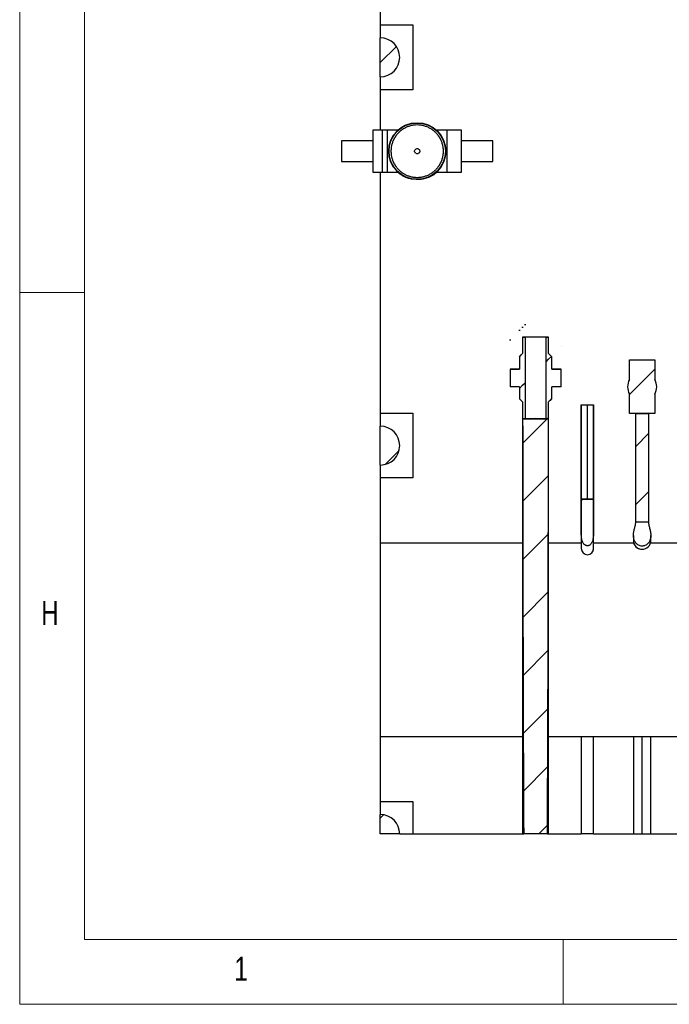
# Model space of a CAD drawing. Header units: millimetres. Extents: x 5 to 589, y 5 to 415.
# Tile 1 of 31: x 5 to 55, y 5 to 81. Entities that reach past the tile are written whole.
import ezdxf

# ---------------------------------------------------------------- set-up
doc = ezdxf.new("R2010")
doc.units = ezdxf.units.MM
doc.layers.add('NOTES', color=6, linetype='Continuous')
doc.layers.add('TRAIT-FINS', color=9, linetype='Continuous')
doc.layers.add('TRAIT-FORT', color=4, linetype='Continuous', lineweight=25)
doc.styles.add('SLDTEXTSTYLE0', font='TXT', dxfattribs={"width": 0.75})

msp = doc.modelspace()

# ---------------------------------------------------------------- hatches: boundary and pattern name
at = {"layer": 'TRAIT-FINS'}
h = msp.add_hatch(dxfattribs=at)
h.set_pattern_fill('ANSI31', color=9, style=0)
edge = h.paths.add_edge_path(flags=0)
edge.add_arc((32.861, 78.165), 1.5, 270, 450)
edge.add_line((32.861, 79.665), (32.861, 76.665))
h = msp.add_hatch(dxfattribs=at)
h.set_pattern_fill('ANSI31', color=9, style=0)
edge = h.paths.add_edge_path(flags=0)
edge.add_ellipse((44.856, 57.601), major_axis=(0, 197.51), ratio=0.0099995, start_angle=91.0268, end_angle=91.41853)
edge.add_line((42.882, 52.711), (43.607, 52.711))
edge.add_ellipse((44.856, 57.601), major_axis=(0, -125.006), ratio=0.0099995, start_angle=272.24162, end_angle=272.666)
edge.add_spline(control_points=[(43.608, 51.786), (43.654, 51.74), (43.7, 51.694), (43.747, 51.647), (43.783, 51.611), (43.819, 51.575), (43.855, 51.539), (43.856, 51.538), (43.857, 51.537), (43.858, 51.536)], knot_values=[0.022101, 0.022101, 0.022101, 0.022101, 0.026034, 0.026034, 0.026034, 0.029097, 0.029097, 0.029097, 0.02918, 0.02918, 0.02918, 0.02918], weights=[1, 1, 1, 1, 1, 1, 1, 1, 1, 1], degree=3, periodic=0)
edge.add_ellipse((44.856, 57.601), major_axis=(0, 100.005), ratio=0.0099995, start_angle=93.47667, end_angle=94.2232)
edge.add_line((43.859, 50.236), (44.044, 50.236))
edge.add_ellipse((44.856, 57.601), major_axis=(0, -81.504), ratio=0.01, start_angle=270.74818, end_angle=275.18423, ccw=False)
edge.add_line((44.041, 56.537), (43.856, 56.537))
edge.add_ellipse((44.856, 57.601), major_axis=(0, -100.005), ratio=0.0099995, start_angle=270.60976, end_angle=271.32606)
edge.add_spline(control_points=[(43.856, 55.286), (43.82, 55.25), (43.783, 55.213), (43.746, 55.176), (43.7, 55.13), (43.653, 55.083), (43.606, 55.036)], knot_values=[0.022897, 0.022897, 0.022897, 0.022897, 0.026009, 0.026009, 0.026009, 0.029969, 0.029969, 0.029969, 0.029969], weights=[1, 1, 1, 1, 1, 1, 1], degree=3, periodic=0)
edge.add_ellipse((44.856, 57.601), major_axis=(0, -125.006), ratio=0.0099995, start_angle=271.17543, end_angle=271.62247)
edge.add_line((43.607, 54.061), (42.881, 54.061))
h = msp.add_hatch(dxfattribs=at)
h.set_pattern_fill('ANSI31', color=9, style=0)
edge = h.paths.add_edge_path(flags=0)
edge.add_line((45.853, 50.236), (43.859, 50.236))
edge.add_ellipse((44.856, 57.601), major_axis=(0, 100.005), ratio=0.0099995, start_angle=94.2232, end_angle=113.22466)
edge.add_line((43.937, 18.165), (45.775, 18.165))
edge.add_ellipse((44.856, 57.601), major_axis=(0, 100.005), ratio=0.0099995, start_angle=246.77534, end_angle=265.7768)
h = msp.add_hatch(dxfattribs=at)
h.set_pattern_fill('ANSI31', color=9, style=0)
edge = h.paths.add_edge_path(flags=0)
edge.add_ellipse((44.856, 57.601), major_axis=(0, 197.51), ratio=0.0099995, start_angle=268.58147, end_angle=268.9732)
edge.add_line((46.831, 54.061), (46.106, 54.061))
edge.add_ellipse((44.856, 57.601), major_axis=(0, -125.006), ratio=0.0099995, start_angle=88.37753, end_angle=88.82457)
edge.add_spline(control_points=[(46.106, 55.036), (46.059, 55.083), (46.013, 55.13), (45.966, 55.176), (45.929, 55.213), (45.893, 55.25), (45.856, 55.286)], knot_values=[0.02205, 0.02205, 0.02205, 0.02205, 0.026009, 0.026009, 0.026009, 0.029121, 0.029121, 0.029121, 0.029121], weights=[1, 1, 1, 1, 1, 1, 1], degree=3, periodic=0)
edge.add_ellipse((44.856, 57.601), major_axis=(0, -100.005), ratio=0.0099995, start_angle=88.67394, end_angle=89.39024)
edge.add_line((45.856, 56.537), (45.671, 56.537))
edge.add_ellipse((44.856, 57.601), major_axis=(0, -81.504), ratio=0.01, start_angle=84.81577, end_angle=89.25182, ccw=False)
edge.add_line((45.668, 50.236), (45.853, 50.236))
edge.add_ellipse((44.856, 57.601), major_axis=(0, 100.005), ratio=0.0099995, start_angle=265.7768, end_angle=266.52333)
edge.add_spline(control_points=[(45.854, 51.536), (45.891, 51.573), (45.929, 51.61), (45.966, 51.647), (46.012, 51.694), (46.058, 51.74), (46.105, 51.786)], knot_values=[0.022889, 0.022889, 0.022889, 0.022889, 0.026035, 0.026035, 0.026035, 0.029967, 0.029967, 0.029967, 0.029967], weights=[1, 1, 1, 1, 1, 1, 1], degree=3, periodic=0)
edge.add_ellipse((44.856, 57.601), major_axis=(0, -125.006), ratio=0.0099995, start_angle=87.334, end_angle=87.75838)
edge.add_line((46.105, 52.711), (46.831, 52.711))
h = msp.add_hatch(dxfattribs=at)
h.set_pattern_fill('ANSI31', color=9, style=0)
edge = h.paths.add_edge_path(flags=0)
edge.add_arc((53.088, 52.71), 1.125, 149.88182, 210.11818)
edge.add_line((52.115, 52.145), (52.115, 50.635))
edge.add_line((52.115, 50.635), (54.062, 50.635))
edge.add_line((54.062, 50.635), (54.062, 52.145))
edge.add_arc((53.088, 52.71), 1.125, 329.88182, 390.11818)
edge.add_line((54.062, 53.274), (54.062, 54.785))
edge.add_line((54.062, 54.785), (52.115, 54.785))
edge.add_line((52.115, 54.785), (52.115, 53.274))
h = msp.add_hatch(dxfattribs=at)
h.set_pattern_fill('ANSI31', color=9, style=0)
h.paths.add_polyline_path([(53.582, 42.28), (53.582, 50.635), (52.595, 50.635), (52.595, 42.28)], flags=0)
h = msp.add_hatch(dxfattribs=at)
h.set_pattern_fill('ANSI31', color=9, style=0)
edge = h.paths.add_edge_path(flags=0)
edge.add_arc((32.861, 48.165), 1.5, 270, 450)
edge.add_line((32.861, 49.665), (32.861, 46.665))
h = msp.add_hatch(dxfattribs=at)
h.set_pattern_fill('ANSI31', color=9, style=0)
edge = h.paths.add_edge_path(flags=0)
edge.add_line((49.337, 44.02), (48.386, 44.02))
edge.add_line((48.386, 44.02), (48.386, 41.64))
edge.add_spline(control_points=[(48.386, 41.64), (48.386, 41.381), (48.38, 41.116), (48.445, 40.866), (48.466, 40.784), (48.497, 40.703), (48.542, 40.631), (48.571, 40.586), (48.606, 40.543), (48.648, 40.509), (48.678, 40.484), (48.711, 40.464), (48.747, 40.45), (48.783, 40.436), (48.823, 40.428), (48.861, 40.428), (48.889, 40.428), (48.918, 40.432), (48.945, 40.44), (48.981, 40.45), (49.016, 40.467), (49.047, 40.488), (49.089, 40.517), (49.126, 40.555), (49.156, 40.596), (49.186, 40.637), (49.211, 40.682), (49.231, 40.729), (49.282, 40.848), (49.306, 40.979), (49.319, 41.108), (49.332, 41.237), (49.335, 41.366), (49.336, 41.495), (49.337, 41.543), (49.337, 41.591), (49.337, 41.64)], knot_values=[0.086055, 0.086055, 0.086055, 0.086055, 0.10167, 0.10167, 0.10167, 0.106723, 0.106723, 0.106723, 0.109936, 0.109936, 0.109936, 0.112224, 0.112224, 0.112224, 0.114531, 0.114531, 0.114531, 0.116217, 0.116217, 0.116217, 0.118492, 0.118492, 0.118492, 0.121586, 0.121586, 0.121586, 0.124643, 0.124643, 0.124643, 0.132548, 0.132548, 0.132548, 0.140344, 0.140344, 0.140344, 0.143254, 0.143254, 0.143254, 0.143254], weights=[1, 1, 1, 1, 1, 1, 1, 1, 1, 1, 1, 1, 1, 1, 1, 1, 1, 1, 1, 1, 1, 1, 1, 1, 1, 1, 1, 1, 1, 1, 1, 1, 1, 1, 1, 1, 1], degree=3, periodic=0)
edge.add_line((49.337, 41.64), (49.337, 44.02))
h = msp.add_hatch(dxfattribs=at)
h.set_pattern_fill('ANSI31', color=9, style=0)
edge = h.paths.add_edge_path(flags=0)
edge.add_line((53.582, 42.28), (52.595, 42.28))
edge.add_spline(control_points=[(52.595, 42.28), (52.595, 42.165), (52.574, 42.05), (52.548, 41.938), (52.493, 41.711), (52.421, 41.484), (52.416, 41.251), (52.414, 41.136), (52.427, 41.019), (52.461, 40.91), (52.484, 40.835), (52.518, 40.763), (52.561, 40.698), (52.601, 40.639), (52.649, 40.586), (52.704, 40.541), (52.757, 40.499), (52.818, 40.464), (52.882, 40.441), (52.946, 40.417), (53.015, 40.404), (53.084, 40.404), (53.152, 40.403), (53.222, 40.415), (53.286, 40.437), (53.361, 40.464), (53.432, 40.506), (53.492, 40.558), (53.552, 40.609), (53.603, 40.673), (53.642, 40.741), (53.689, 40.822), (53.722, 40.913), (53.74, 41.005), (53.764, 41.122), (53.766, 41.245), (53.754, 41.364), (53.735, 41.547), (53.683, 41.724), (53.638, 41.902), (53.607, 42.025), (53.582, 42.152), (53.582, 42.28)], knot_values=[0.141009, 0.141009, 0.141009, 0.141009, 0.148527, 0.148527, 0.148527, 0.163627, 0.163627, 0.163627, 0.171039, 0.171039, 0.171039, 0.176055, 0.176055, 0.176055, 0.180595, 0.180595, 0.180595, 0.184983, 0.184983, 0.184983, 0.189381, 0.189381, 0.189381, 0.193489, 0.193489, 0.193489, 0.198272, 0.198272, 0.198272, 0.203022, 0.203022, 0.203022, 0.208661, 0.208661, 0.208661, 0.215875, 0.215875, 0.215875, 0.226867, 0.226867, 0.226867, 0.234713, 0.234713, 0.234713, 0.234713], weights=[1, 1, 1, 1, 1, 1, 1, 1, 1, 1, 1, 1, 1, 1, 1, 1, 1, 1, 1, 1, 1, 1, 1, 1, 1, 1, 1, 1, 1, 1, 1, 1, 1, 1, 1, 1, 1, 1, 1, 1, 1, 1, 1], degree=3, periodic=0)
h = msp.add_hatch(dxfattribs=at)
h.set_pattern_fill('ANSI31', color=9, style=0)
edge = h.paths.add_edge_path(flags=0)
edge.add_arc((32.861, 18.165), 1.5, 0, 90)
edge.add_line((32.861, 19.665), (32.861, 18.165))
edge.add_line((32.861, 18.165), (34.361, 18.165))

# ---------------------------------------------------------------- linework, layer by layer
at = {"color": 7, "linetype": 'Continuous', "lineweight": 18}
for p, q in [((5, 415), (5, 5)), ((10, 410), (10, 10)), ((10, 60), (5, 60)), ((10, 10), (584, 10)), ((47, 5), (47, 10)), ((5, 5), (589, 5))]:
    msp.add_line(p, q, dxfattribs=at)
at = {"layer": 'TRAIT-FORT', "color": 4, "linetype": 'Continuous', "lineweight": 25}
for p, q in [((32.861, 105.665), (32.861, 80.665)), ((32.861, 80.665), (32.861, 79.665)), ((32.861, 80.665), (35.361, 80.665)), ((35.361, 80.665), (35.361, 75.665)), ((32.861, 76.665), (32.861, 79.665)), ((32.861, 76.665), (32.861, 75.665)), ((35.361, 75.665), (32.861, 75.665)), ((32.861, 75.665), (32.861, 72.54)), ((33.386, 72.54), (32.286, 72.54)), ((32.286, 72.54), (32.286, 70.915)), ((34.228, 72.54), (33.036, 72.54)), ((33.036, 70.915), (33.036, 72.54)), ((33.386, 72.54), (33.386, 70.915)), ((38.036, 72.54), (37.194, 72.54)), ((39.136, 72.54), (38.036, 72.54)), ((38.036, 70.915), (38.036, 72.54)), ((39.136, 70.915), (39.136, 72.54)), ((32.286, 71.715), (29.861, 71.715)), ((29.861, 71.715), (29.861, 70.915)), ((41.561, 71.715), (39.136, 71.715)), ((41.561, 70.915), (41.561, 71.715)), ((29.861, 70.915), (29.861, 70.115)), ((32.286, 70.915), (32.286, 69.29)), ((33.036, 69.29), (33.036, 70.915)), ((33.386, 70.915), (33.386, 69.29)), ((38.036, 69.29), (38.036, 70.915)), ((39.136, 69.29), (39.136, 70.915)), ((41.561, 70.115), (41.561, 70.915)), ((29.861, 70.115), (32.286, 70.115)), ((39.136, 70.115), (41.561, 70.115)), ((32.286, 69.29), (33.386, 69.29)), ((32.861, 69.29), (32.861, 50.665)), ((33.036, 69.29), (34.228, 69.29)), ((37.194, 69.29), (38.036, 69.29)), ((38.036, 69.29), (39.136, 69.29)), ((43.856, 56.537), (43.856, 55.287)), ((43.856, 56.537), (44.041, 56.537)), ((45.671, 56.537), (45.856, 56.537)), ((45.856, 55.287), (45.856, 56.537)), ((43.856, 55.287), (43.606, 55.037)), ((43.606, 55.037), (43.606, 54.062)), ((43.606, 55.037), (43.606, 55.036)), ((43.856, 55.287), (43.856, 55.286)), ((46.106, 55.037), (45.856, 55.287)), ((45.856, 55.286), (45.856, 55.287)), ((46.106, 54.062), (46.106, 55.037)), ((46.106, 55.036), (46.106, 55.037)), ((52.115, 54.785), (54.062, 54.785)), ((52.115, 53.274), (52.115, 54.785)), ((54.062, 54.785), (54.062, 53.274)), ((42.881, 54.062), (42.881, 52.712)), ((42.881, 54.061), (43.607, 54.061)), ((43.606, 54.062), (43.607, 54.061)), ((46.106, 54.061), (46.106, 54.062)), ((46.106, 54.061), (46.831, 54.061)), ((46.831, 52.712), (46.831, 54.062)), ((42.882, 52.711), (42.881, 52.712)), ((43.607, 52.711), (42.882, 52.711)), ((43.606, 52.711), (43.606, 51.787)), ((46.831, 52.711), (46.105, 52.711)), ((46.106, 51.787), (46.106, 52.711)), ((46.831, 52.712), (46.831, 52.711)), ((43.606, 51.787), (43.856, 51.537)), ((43.608, 51.786), (43.606, 51.787)), ((45.856, 51.537), (46.106, 51.787)), ((46.106, 51.787), (46.105, 51.786)), ((52.115, 50.635), (52.115, 52.145)), ((54.062, 52.145), (54.062, 50.635)), ((43.856, 51.537), (43.856, 50.237)), ((43.858, 51.536), (43.856, 51.537)), ((45.856, 51.537), (45.854, 51.536)), ((45.856, 50.237), (45.856, 51.537)), ((48.386, 51.313), (48.384, 51.313)), ((48.384, 51.313), (48.384, 44.02)), ((48.384, 51.313), (48.386, 51.313)), ((48.386, 44.02), (48.386, 51.313)), ((48.386, 51.313), (49.337, 51.313)), ((48.861, 44.02), (48.861, 51.313)), ((49.339, 51.313), (49.337, 51.313)), ((49.337, 51.313), (49.337, 44.02)), ((49.339, 44.02), (49.339, 51.313)), ((32.861, 50.665), (32.861, 49.665)), ((32.861, 50.665), (35.361, 50.665)), ((35.361, 50.665), (35.361, 45.665)), ((43.859, 50.236), (43.856, 50.237)), ((43.856, 50.237), (43.856, 18.165)), ((44.044, 50.236), (43.859, 50.236)), ((43.859, 50.236), (45.853, 50.236)), ((45.853, 50.236), (45.668, 50.236)), ((45.856, 50.237), (45.853, 50.236)), ((45.856, 18.165), (45.856, 50.237)), ((54.062, 50.635), (52.115, 50.635)), ((52.595, 42.28), (52.595, 50.635)), ((52.595, 50.635), (53.582, 50.635)), ((53.582, 50.635), (53.582, 42.28)), ((32.861, 46.665), (32.861, 49.665)), ((32.861, 46.665), (32.861, 45.665)), ((35.361, 45.665), (32.861, 45.665)), ((32.861, 45.665), (32.861, 40.665)), ((48.384, 44.02), (48.384, 41.64)), ((48.384, 44.02), (48.386, 44.02)), ((49.337, 44.02), (48.386, 44.02)), ((48.386, 41.64), (48.386, 44.02)), ((48.386, 44.02), (49.337, 44.02)), ((49.337, 44.02), (49.339, 44.02)), ((49.339, 44.02), (49.337, 44.02)), ((49.337, 44.02), (49.337, 41.64)), ((49.339, 41.64), (49.339, 44.02)), ((52.595, 42.28), (53.582, 42.28)), ((48.384, 41.64), (48.384, 40.21)), ((48.386, 41.64), (48.384, 41.64)), ((49.339, 41.64), (49.337, 41.64)), ((49.339, 40.21), (49.339, 41.64)), ((32.861, 40.665), (32.861, 25.665)), ((32.861, 40.665), (43.856, 40.665)), ((45.856, 40.665), (48.384, 40.665)), ((49.339, 40.665), (52.436, 40.665)), ((52.415, 40.862), (52.414, 40.829)), ((52.416, 40.83), (52.414, 40.829)), ((53.74, 40.665), (57.437, 40.665)), ((53.088, 40.157), (53.088, 40.157)), ((53.274, 40.183), (53.275, 40.183)), ((32.861, 25.665), (32.861, 20.665)), ((43.856, 25.665), (32.861, 25.665)), ((152.861, 25.665), (45.856, 25.665)), ((48.384, 25.665), (48.384, 18.165)), ((49.339, 18.165), (49.339, 25.665)), ((52.414, 25.665), (52.414, 18.165)), ((53.087, 18.165), (53.087, 25.665)), ((53.759, 18.165), (53.759, 25.665)), ((32.861, 20.665), (35.361, 20.665)), ((32.861, 20.665), (32.861, 19.665)), ((35.361, 20.665), (35.361, 18.165)), ((32.861, 18.165), (32.861, 19.665)), ((34.361, 18.165), (32.861, 18.165)), ((34.361, 18.165), (35.361, 18.165)), ((35.361, 18.165), (43.856, 18.165)), ((43.856, 18.165), (43.937, 18.165)), ((45.775, 18.165), (43.937, 18.165)), ((45.775, 18.165), (45.856, 18.165)), ((45.856, 18.165), (48.384, 18.165)), ((49.339, 18.165), (48.384, 18.165)), ((49.339, 18.165), (52.414, 18.165)), ((52.414, 18.165), (53.087, 18.165)), ((53.087, 18.165), (53.759, 18.165)), ((53.759, 18.165), (57.416, 18.165))]:
    msp.add_line(p, q, dxfattribs=at)
at = {"layer": 'TRAIT-FORT', "color": 4, "linetype": 'Continuous', "lineweight": 25, "flags": 128}
for points in [[(43.606, 55.036), (43.746, 55.176), (43.856, 55.286)], [(45.856, 55.286), (45.966, 55.176), (46.106, 55.036)], [(52.414, 40.829), (52.425, 40.712), (52.435, 40.665)]]:
    msp.add_lwpolyline(points, dxfattribs=at)
at = {"layer": 'TRAIT-FORT', "color": 4, "linetype": 'Continuous', "lineweight": 25}
for radius in [2.2, 2.175]:
    msp.add_circle((35.711, 70.915), radius, dxfattribs=at)
for centre, radius, start, end in [((32.861, 78.165), 1.5, 270, 90), ((44.856, 17.881), 38.669, 88.51821, 91.48179), ((44.856, 25.184), 31.363, 88.51106, 91.48894), ((43.507, 41.893), 12.185, 89.53218, 92.94117), ((46.206, 41.893), 12.185, 87.05883, 90.46782), ((53.088, 52.71), 1.125, 149.88182, 210.11818), ((53.088, 52.71), 1.125, 329.88182, 30.11818), ((43.859, 50.241), 0.0047, 237.40765, 272.24491), ((44.87, 16.92), 33.328, 88.62753, 91.42433), ((45.854, 50.241), 0.0047, 267.75509, 302.59235), ((32.861, 48.165), 1.5, 270, 90), ((53.087, 40.829), 0.673, 177.24067, 194.12133), ((53.088, 40.83), 0.673, 179.65927, 286.21329), ((53.088, 40.83), 0.673, 179.93459, 270), ((53.088, 40.83), 0.673, 270, 0.06541), ((48.861, 40.21), 0.477, 180, 270), ((48.861, 40.21), 0.477, 270, 0), ((32.861, 18.165), 1.5, 0, 90)]:
    msp.add_arc(centre, radius, start, end, dxfattribs=at)
for major_axis, start_param, end_param in [((0, -100.005), 4.723031, 4.735533), ((0, -81.504), 4.725447, 4.802871), ((0, -81.504), 1.480315, 1.557738), ((0, -100.005), 1.547652, 1.560154), ((0, -125.006), 4.732904, 4.740706), ((0, -125.006), 1.542479, 1.550281), ((0, 197.51), 1.588717, 1.595554), ((0, 197.51), 4.687631, 4.694468), ((0, -125.006), 4.751513, 4.758919), ((0, -125.006), 1.524266, 1.531673), ((0, 100.005), 1.631476, 1.644505), ((0, 100.005), 4.63868, 4.65171), ((0, 100.005), 1.644505, 1.976143), ((0, 100.005), 4.307042, 4.63868)]:
    msp.add_ellipse((44.856, 57.601), major_axis=major_axis, ratio=0.01, start_param=start_param, end_param=end_param, dxfattribs=at)
for points, knots in [([(37.465, 71.928), (37.459, 71.937), (37.448, 71.956), (37.431, 71.984), (37.413, 72.012), (37.395, 72.04), (37.376, 72.067), (37.357, 72.094), (37.337, 72.121), (37.297, 72.173), (37.233, 72.25), (37.143, 72.347), (37.046, 72.438), (36.91, 72.55), (36.727, 72.674), (36.489, 72.791), (36.237, 72.876), (35.977, 72.928), (35.711, 72.946), (35.446, 72.928), (35.186, 72.876), (34.934, 72.791), (34.696, 72.674), (34.512, 72.55), (34.376, 72.438), (34.28, 72.347), (34.189, 72.25), (34.122, 72.168), (34.074, 72.105), (34.043, 72.062), (34.013, 72.018), (33.985, 71.973), (33.967, 71.943), (33.958, 71.928)], [0, 0, 0, 0, 0.007809, 0.015617, 0.023426, 0.031237, 0.039052, 0.046875, 0.054705, 0.062546, 0.09383, 0.12509, 0.1564, 0.187589, 0.250002, 0.312435, 0.374933, 0.437467, 0.5, 0.562534, 0.625068, 0.687566, 0.749999, 0.812412, 0.843589, 0.874911, 0.906158, 0.937455, 0.949991, 0.962506, 0.975007, 0.987502, 1, 1, 1, 1]), ([(34.222, 72.54), (34.223, 72.54), (34.24, 72.558), (34.279, 72.589), (34.336, 72.635), (34.395, 72.68), (34.457, 72.724), (34.521, 72.766), (34.577, 72.801), (34.627, 72.83), (34.676, 72.857), (34.732, 72.886), (34.772, 72.904), (34.792, 72.913)], [0, 0, 0, 0, 0.001665, 0.108285, 0.216244, 0.325546, 0.4362, 0.54821, 0.661584, 0.723346, 0.804556, 0.905212, 1, 1, 1, 1]), ([(33.958, 71.928), (33.952, 71.918), (33.941, 71.899), (33.925, 71.87), (33.909, 71.84), (33.894, 71.811), (33.879, 71.781), (33.865, 71.752), (33.852, 71.721), (33.825, 71.661), (33.79, 71.568), (33.75, 71.441), (33.72, 71.312), (33.703, 71.207), (33.694, 71.128), (33.69, 71.075), (33.687, 71.021), (33.686, 70.968), (33.686, 70.933), (33.686, 70.915)], [0, 0, 0, 0, 0.031348, 0.062634, 0.093866, 0.125052, 0.1562, 0.187319, 0.218416, 0.2495, 0.374579, 0.498832, 0.62415, 0.748578, 0.799146, 0.849528, 0.899769, 0.949911, 1, 1, 1, 1]), ([(37.736, 70.915), (37.736, 70.925), (37.737, 70.945), (37.737, 70.974), (37.736, 71.004), (37.735, 71.033), (37.734, 71.063), (37.732, 71.092), (37.729, 71.122), (37.726, 71.152), (37.718, 71.215), (37.703, 71.312), (37.672, 71.441), (37.633, 71.568), (37.595, 71.667), (37.563, 71.74), (37.54, 71.787), (37.517, 71.835), (37.492, 71.882), (37.474, 71.912), (37.465, 71.928)], [0, 0, 0, 0, 0.027814, 0.055641, 0.083488, 0.111364, 0.139275, 0.16723, 0.195235, 0.223299, 0.251428, 0.375805, 0.501173, 0.625376, 0.750504, 0.800228, 0.850005, 0.899871, 0.949858, 1, 1, 1, 1]), ([(33.686, 70.915), (33.686, 70.905), (33.686, 70.886), (33.686, 70.856), (33.686, 70.826), (33.688, 70.797), (33.689, 70.767), (33.691, 70.738), (33.694, 70.708), (33.697, 70.678), (33.704, 70.615), (33.72, 70.518), (33.75, 70.389), (33.79, 70.262), (33.828, 70.163), (33.86, 70.091), (33.882, 70.043), (33.906, 69.995), (33.931, 69.949), (33.949, 69.918), (33.958, 69.903)], [0, 0, 0, 0, 0.027814, 0.055641, 0.083488, 0.111364, 0.139275, 0.16723, 0.195235, 0.223299, 0.251428, 0.375805, 0.501173, 0.625376, 0.750504, 0.800228, 0.850005, 0.899871, 0.949858, 1, 1, 1, 1]), ([(35.511, 70.915), (35.511, 70.941), (35.517, 70.967), (35.537, 71.016), (35.551, 71.038), (35.588, 71.075), (35.611, 71.09), (35.659, 71.11), (35.685, 71.115), (35.737, 71.115), (35.764, 71.11), (35.812, 71.09), (35.834, 71.075), (35.871, 71.038), (35.886, 71.016), (35.906, 70.967), (35.911, 70.941), (35.911, 70.915)], [0, 0, 0, 0, 0.125, 0.125, 0.25, 0.25, 0.375, 0.375, 0.5, 0.5, 0.625, 0.625, 0.75, 0.75, 0.875, 0.875, 1, 1, 1, 1]), ([(35.911, 70.915), (35.911, 70.889), (35.906, 70.863), (35.886, 70.814), (35.871, 70.792), (35.834, 70.755), (35.812, 70.74), (35.764, 70.72), (35.737, 70.715), (35.685, 70.715), (35.659, 70.72), (35.611, 70.74), (35.588, 70.755), (35.551, 70.792), (35.537, 70.814), (35.517, 70.863), (35.511, 70.889), (35.511, 70.915)], [0, 0, 0, 0, 0.125, 0.125, 0.25, 0.25, 0.375, 0.375, 0.5, 0.5, 0.625, 0.625, 0.75, 0.75, 0.875, 0.875, 1, 1, 1, 1]), ([(37.465, 69.903), (37.471, 69.912), (37.482, 69.931), (37.498, 69.96), (37.513, 69.99), (37.529, 70.019), (37.543, 70.049), (37.557, 70.079), (37.571, 70.109), (37.597, 70.169), (37.633, 70.262), (37.672, 70.389), (37.703, 70.518), (37.72, 70.623), (37.729, 70.702), (37.733, 70.755), (37.736, 70.809), (37.737, 70.862), (37.737, 70.897), (37.736, 70.915)], [0, 0, 0, 0, 0.031348, 0.062634, 0.093866, 0.125052, 0.1562, 0.187319, 0.218416, 0.2495, 0.374579, 0.498832, 0.62415, 0.748578, 0.799146, 0.849528, 0.899769, 0.949911, 1, 1, 1, 1]), ([(38.023, 70.116), (38.027, 70.117), (38.035, 70.119), (38.036, 70.138), (38.036, 70.148)], [0, 0, 0, 0, 0.478062, 1, 1, 1, 1]), ([(33.958, 69.903), (33.963, 69.893), (33.974, 69.874), (33.992, 69.846), (34.01, 69.818), (34.028, 69.791), (34.047, 69.763), (34.066, 69.736), (34.086, 69.709), (34.126, 69.657), (34.189, 69.58), (34.28, 69.483), (34.376, 69.392), (34.512, 69.28), (34.696, 69.156), (34.934, 69.039), (35.186, 68.954), (35.446, 68.902), (35.711, 68.884), (35.977, 68.902), (36.237, 68.954), (36.489, 69.039), (36.727, 69.156), (36.91, 69.28), (37.046, 69.392), (37.143, 69.483), (37.233, 69.58), (37.301, 69.662), (37.349, 69.725), (37.38, 69.769), (37.409, 69.812), (37.438, 69.857), (37.456, 69.887), (37.465, 69.903)], [0, 0, 0, 0, 0.007809, 0.015617, 0.023426, 0.031237, 0.039052, 0.046875, 0.054705, 0.062546, 0.09383, 0.12509, 0.1564, 0.187589, 0.250002, 0.312435, 0.374933, 0.437467, 0.5, 0.562534, 0.625068, 0.687566, 0.749999, 0.812412, 0.843589, 0.874911, 0.906158, 0.937455, 0.949991, 0.962506, 0.975007, 0.987502, 1, 1, 1, 1]), ([(35.238, 68.767), (35.226, 68.769), (35.162, 68.782), (35.05, 68.814), (34.907, 68.863), (34.749, 68.93), (34.578, 69.018), (34.398, 69.136), (34.274, 69.227), (34.216, 69.283), (34.209, 69.29)], [0, 0, 0, 0, 0.031953, 0.167945, 0.297988, 0.422091, 0.607393, 0.79185, 0.975526, 1, 1, 1, 1]), ([(37.247, 69.29), (37.235, 69.279), (37.182, 69.23), (37.063, 69.139), (36.892, 69.026), (36.697, 68.925), (36.506, 68.847), (36.326, 68.791), (36.156, 68.753), (35.995, 68.728), (35.838, 68.716), (35.72, 68.713), (35.656, 68.716), (35.643, 68.717)], [0, 0, 0, 0, 0.0288073, 0.1234291, 0.2563427, 0.3816685, 0.4994973, 0.6099114, 0.7059704, 0.7991014, 0.8893399, 0.976719, 1, 1, 1, 1]), ([(53.582, 42.28), (53.582, 42.233), (53.585, 42.187), (53.597, 42.093), (53.605, 42.046), (53.626, 41.951), (53.637, 41.904), (53.662, 41.809), (53.675, 41.762), (53.711, 41.62), (53.732, 41.525), (53.753, 41.379), (53.757, 41.33), (53.762, 41.233), (53.761, 41.184), (53.756, 41.111), (53.753, 41.087), (53.747, 41.038), (53.742, 41.014), (53.727, 40.942), (53.713, 40.895), (53.686, 40.827), (53.676, 40.805), (53.654, 40.761), (53.642, 40.739), (53.603, 40.677), (53.573, 40.638), (53.523, 40.585), (53.505, 40.568), (53.467, 40.536), (53.447, 40.522), (53.387, 40.481), (53.343, 40.459), (53.274, 40.433), (53.25, 40.426), (53.203, 40.414), (53.179, 40.41), (53.142, 40.406), (53.13, 40.405), (53.112, 40.404), (53.102, 40.404), (53.092, 40.404), (53.087, 40.404), (53.084, 40.404), (53.082, 40.404), (53.058, 40.404), (53.035, 40.406), (52.967, 40.414), (52.923, 40.425), (52.837, 40.457), (52.796, 40.478), (52.738, 40.515), (52.72, 40.529), (52.684, 40.558), (52.667, 40.573), (52.619, 40.621), (52.59, 40.656), (52.538, 40.732), (52.516, 40.773), (52.488, 40.835), (52.479, 40.856), (52.464, 40.899), (52.457, 40.921), (52.427, 41.032), (52.417, 41.122), (52.416, 41.236), (52.416, 41.259), (52.418, 41.305), (52.42, 41.327), (52.426, 41.395), (52.432, 41.44), (52.455, 41.574), (52.476, 41.662), (52.511, 41.793), (52.522, 41.837), (52.545, 41.925), (52.555, 41.969), (52.574, 42.057), (52.581, 42.101), (52.592, 42.19), (52.595, 42.235), (52.595, 42.28)], [0, 0, 0, 0, 0.03125, 0.03125, 0.0625, 0.0625, 0.09375, 0.09375, 0.125, 0.125, 0.1875, 0.1875, 0.21875, 0.21875, 0.25, 0.25, 0.265625, 0.265625, 0.28125, 0.28125, 0.3125, 0.3125, 0.328125, 0.328125, 0.34375, 0.34375, 0.375, 0.375, 0.390625, 0.390625, 0.40625, 0.40625, 0.4375, 0.4375, 0.453125, 0.453125, 0.46875, 0.46875, 0.476562, 0.476562, 0.480469, 0.482422, 0.483398, 0.483398, 0.484375, 0.484375, 0.5, 0.5, 0.53125, 0.53125, 0.5625, 0.5625, 0.578125, 0.578125, 0.59375, 0.59375, 0.625, 0.625, 0.65625, 0.65625, 0.671875, 0.671875, 0.6875, 0.6875, 0.75, 0.75, 0.765625, 0.765625, 0.78125, 0.78125, 0.8125, 0.8125, 0.875, 0.875, 0.90625, 0.90625, 0.9375, 0.9375, 0.96875, 0.96875, 1, 1, 1, 1]), ([(49.337, 41.64), (49.337, 41.58), (49.337, 41.521), (49.335, 41.403), (49.334, 41.344), (49.329, 41.226), (49.325, 41.166), (49.313, 41.049), (49.305, 40.99), (49.281, 40.875), (49.266, 40.818), (49.234, 40.735), (49.222, 40.707), (49.195, 40.655), (49.18, 40.629), (49.145, 40.58), (49.126, 40.557), (49.095, 40.526), (49.084, 40.516), (49.061, 40.498), (49.049, 40.489), (49.011, 40.465), (48.984, 40.452), (48.941, 40.438), (48.927, 40.435), (48.897, 40.43), (48.883, 40.428), (48.86, 40.428), (48.852, 40.428), (48.837, 40.429), (48.83, 40.429), (48.807, 40.432), (48.793, 40.435), (48.764, 40.443), (48.749, 40.449), (48.721, 40.461), (48.708, 40.468), (48.682, 40.483), (48.67, 40.492), (48.646, 40.51), (48.634, 40.52), (48.602, 40.551), (48.582, 40.574), (48.547, 40.623), (48.531, 40.649), (48.503, 40.702), (48.491, 40.73), (48.469, 40.785), (48.46, 40.814), (48.443, 40.872), (48.436, 40.901), (48.418, 40.989), (48.41, 41.048), (48.398, 41.166), (48.394, 41.225), (48.389, 41.343), (48.388, 41.403), (48.386, 41.521), (48.386, 41.58), (48.386, 41.64)], [0, 0, 0, 0, 0.0625, 0.0625, 0.125, 0.125, 0.1875, 0.1875, 0.25, 0.25, 0.3125, 0.3125, 0.34375, 0.34375, 0.375, 0.375, 0.40625, 0.40625, 0.421875, 0.421875, 0.4375, 0.4375, 0.46875, 0.46875, 0.484375, 0.484375, 0.5, 0.5, 0.507812, 0.507812, 0.515625, 0.515625, 0.53125, 0.53125, 0.546875, 0.546875, 0.5625, 0.5625, 0.578125, 0.578125, 0.59375, 0.59375, 0.625, 0.625, 0.65625, 0.65625, 0.6875, 0.6875, 0.71875, 0.71875, 0.75, 0.75, 0.8125, 0.8125, 0.875, 0.875, 0.9375, 0.9375, 1, 1, 1, 1]), ([(52.416, 41.225), (52.416, 41.201), (52.416, 41.141), (52.416, 41.062), (52.416, 40.986), (52.416, 40.924), (52.416, 40.877), (52.416, 40.846), (52.416, 40.833), (52.416, 40.832), (52.416, 40.832)], [0, 0, 0, 0, 0.103312, 0.247215, 0.391111, 0.534993, 0.678841, 0.822592, 0.965888, 1, 1, 1, 1]), ([(53.761, 40.826), (53.761, 40.826), (53.761, 40.827), (53.761, 40.828), (53.761, 40.832), (53.761, 40.839), (53.761, 40.864), (53.761, 40.906), (53.761, 40.964), (53.761, 41.035), (53.761, 41.121), (53.761, 41.184), (53.761, 41.222), (53.761, 41.223)], [0, 0, 0, 0, 0.000079, 0.010772, 0.044749, 0.144271, 0.291141, 0.432331, 0.573049, 0.713676, 0.854273, 0.994857, 1, 1, 1, 1]), ([(49.322, 40.092), (49.325, 40.102), (49.337, 40.14), (49.341, 40.21), (49.335, 40.296), (49.317, 40.35), (49.308, 40.376)], [0, 0, 0, 0, 0.109822, 0.412152, 0.714483, 1, 1, 1, 1]), ([(52.414, 40.833), (52.414, 40.833), (52.414, 40.831), (52.414, 40.83), (52.414, 40.827), (52.414, 40.819), (52.414, 40.795), (52.414, 40.752), (52.414, 40.708), (52.414, 40.674), (52.414, 40.665)], [0, 0, 0, 0, 0.0021493, 0.0191558, 0.0731953, 0.2314773, 0.465072, 0.6896308, 0.9134407, 1, 1, 1, 1]), ([(53.759, 40.665), (53.759, 40.667), (53.759, 40.694), (53.759, 40.734), (53.759, 40.782), (53.759, 40.813), (53.759, 40.826), (53.759, 40.827), (53.759, 40.827)], [0, 0, 0, 0, 0.017962, 0.250269, 0.482521, 0.714616, 0.945968, 1, 1, 1, 1]), ([(48.393, 40.301), (48.393, 40.3), (48.384, 40.27), (48.381, 40.23), (48.385, 40.192), (48.386, 40.183)], [0, 0, 0, 0, 0.041074, 0.773993, 1, 1, 1, 1])]:
    msp.add_open_spline(points, degree=3, knots=knots, dxfattribs=at)
for points in [[(43.858, 51.536), (43.774, 51.62), (43.691, 51.703), (43.608, 51.786)], [(46.105, 51.786), (46.021, 51.703), (45.938, 51.62), (45.854, 51.536)]]:
    msp.add_open_spline(points, degree=3, dxfattribs=at)

# ---------------------------------------------------------------- texts
at = {"layer": 'NOTES', "color": 211, "char_height": 1.852, "attachment_point": 1, "style": 'SLDTEXTSTYLE0'}
for s, insert in [('H', (6.667, 36.168)), ('1', (21.583, 8.668))]:
    msp.add_mtext(s, dxfattribs=dict(at, insert=insert))

doc.saveas('drawing.dxf')
